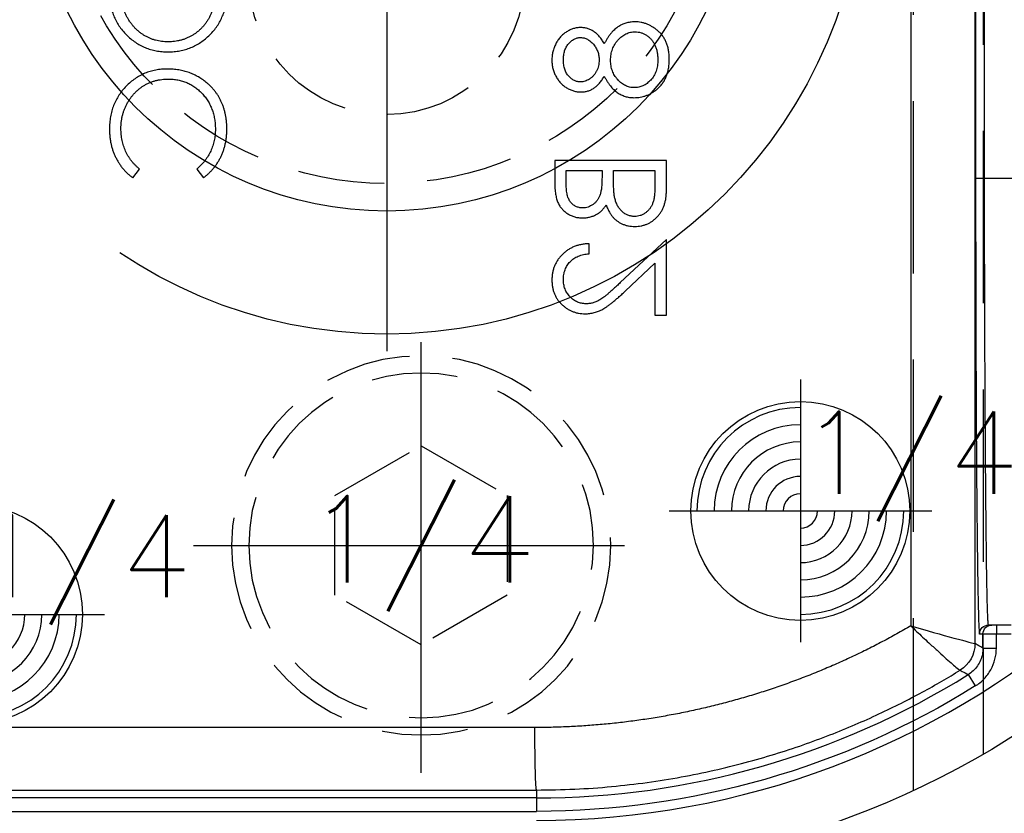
# Model space of a CAD drawing. Extents: x 2651 to 11825, y -3833 to 1075.
# Tile 241 of 256: x 4100 to 4129, y 228 to 251. Entities that reach past the tile are written whole.
import ezdxf
from ezdxf.enums import TextEntityAlignment as Align

# ---------------------------------------------------------------- set-up
doc = ezdxf.new("R2010")
doc.units = 0
doc.header["$LTSCALE"] = 10
for name, pattern in [('CENTER', [2, 1.25, -0.25, 0.25, -0.25]), ('CNSCEN', [17, 15, -1, 0, -1]), ('CNSHID', [4, 3, -1]), ('DASHED', [0.75, 0.5, -0.25]), ('HIDDEN', [0.375, 0.25, -0.125])]:
    doc.linetypes.add(name, pattern=pattern)
doc.layers.get('0').update_dxf_attribs({"linetype": 'CONTINUOUS'})
doc.layers.get('Defpoints').update_dxf_attribs({"linetype": 'CONTINUOUS'})
for name, color, linetype in [('1', 7, 'CONTINUOUS'), ('CEN', 1, 'CENTER'), ('COOL', 150, 'HIDDEN'), ('DIM', 3, 'CONTINUOUS'), ('HIDDEN', 6, 'HIDDEN'), ('PIN', 3, 'CONTINUOUS'), ('TEXT', 4, 'CONTINUOUS'), ('WL1-HL', 4, 'CNSHID'), ('WOR1-CL', 1, 'CNSCEN')]:
    doc.layers.add(name, color=color, linetype=linetype)
doc.styles.get("Standard").update_dxf_attribs({"font": 'romans.shx'})
doc.dimstyles.new('MM& INCH5', dxfattribs={"dimtxt": 5, "dimasz": 2.5, "dimexe": 1, "dimexo": 0.5, "dimtad": 0, "dimrnd": 1.38778e-17, "dimzin": 9, "dimdsep": 46, "dimtxsty": 'Standard', "dimblk": 'CLOSED', "dimcen": 0, "dimclrd": 3, "dimclre": 3, "dimclrt": 3, "dimazin": 2, "dimtfac": 0.75, "dimtofl": 0, "dimtmove": 0, "dimatfit": 3, "dimfxl": 0, "dimtolj": 1, "dimarcsym": 0})
doc.dimstyles.new('T5', dxfattribs={"dimtxt": 5, "dimasz": 4, "dimexe": 1.5, "dimexo": 1, "dimgap": 1.5, "dimtad": 0, "dimrnd": 1.38778e-17, "dimzin": 9, "dimdsep": 46, "dimtxsty": 'Standard', "dimblk": 'CLOSED', "dimcen": 0, "dimclrd": 3, "dimclre": 3, "dimclrt": 3, "dimazin": 2, "dimtfac": 0.75, "dimtofl": 0, "dimtmove": 0, "dimatfit": 3, "dimfxl": 0, "dimtolj": 1, "dimarcsym": 0})

# ---------------------------------------------------------------- blocks, each defined once
blk = doc.blocks.new('DSD')
at = {"layer": '1', "color": 6, "linetype": 'DASHED'}
for p, q in [((499.908, 459.883), (499.908, 509.019)), ((501.927, 509.019), (501.927, 460.933)), ((501.71, 477.638), (501.705, 477.638)), ((501.922, 464.017), (501.922, 464.425))]:
    blk.add_line(p, q, dxfattribs=at)
at = {"layer": '1', "color": 252, "linetype": 'Continuous'}
for p, q in [((501.692, 464.145), (501.692, 508.531)), ((499.831, 508.003), (499.831, 464.659)), ((501.71, 495.113), (501.71, 477.638)), ((501.969, 477.638), (501.969, 495.113)), ((501.969, 477.638), (501.71, 477.638)), ((502.947, 477.638), (501.969, 477.638)), ((502.312, 464.684), (502.312, 464.425)), ((501.825, 464.425), (501.923, 464.425)), ((501.923, 464.425), (501.923, 464.016)), ((501.923, 464.425), (502.312, 464.425)), ((502.312, 464.425), (502.739, 464.425)), ((502.312, 464.016), (502.312, 464.425)), ((501.923, 464.016), (502.312, 464.016)), ((501.496, 463.246), (501.701, 462.916)), ((488.925, 461.711), (472.085, 461.707)), ((472.133, 459.893), (488.973, 459.897)), ((488.973, 459.897), (488.973, 459.668)), ((488.973, 459.668), (472.133, 459.668)), ((488.973, 459.668), (488.973, 459.279)), ((472.133, 459.279), (488.973, 459.279))]:
    blk.add_line(p, q, dxfattribs=at)
at = {"layer": '1', "color": 7, "linetype": 'Continuous'}
for p, q in [((489.501, 478.156), (489.501, 477.524)), ((492.74, 478.156), (489.501, 478.156)), ((492.74, 477.28), (492.74, 478.156)), ((477.261, 477.657), (477.455, 477.912)), ((479.116, 477.912), (479.309, 477.657)), ((489.834, 477.865), (490.872, 477.865)), ((489.834, 477.471), (489.834, 477.865)), ((490.872, 477.865), (490.872, 477.67)), ((491.204, 477.865), (492.408, 477.865)), ((491.204, 477.672), (491.204, 477.865)), ((492.408, 477.865), (492.408, 477.451)), ((492.74, 475.872), (491.4, 474.616)), ((492.74, 473.672), (492.74, 475.872)), ((490.498, 475.457), (490.498, 475.747)), ((491.543, 474.368), (492.408, 475.179)), ((492.408, 475.179), (492.408, 473.672)), ((492.408, 473.672), (492.74, 473.672)), ((502.182, 464.684), (502.084, 464.684)), ((502.312, 464.684), (502.182, 464.684)), ((502.739, 464.684), (502.312, 464.684))]:
    blk.add_line(p, q, dxfattribs=at)
at = {"layer": '1', "color": 110, "linetype": 'Continuous'}
blk.add_arc((488.973, 483.37), 24.354, 270, 351.2121, dxfattribs=at)
at = {"layer": '1', "color": 252, "linetype": 'Continuous'}
for radius, end in [(24.354, 351.2121), (23.702, 301.8934)]:
    blk.add_arc((488.973, 483.37), radius, 270, end, dxfattribs=at)
at = {"layer": '1', "color": 7, "linetype": 'Continuous', "extrusion": (0, 0, -1)}
blk.add_arc((-488.973, 483.37), 25.908, 188.7879, 270, dxfattribs=at)
at = {"layer": '1', "color": 252, "linetype": 'Continuous', "extrusion": (0, 0, -1)}
blk.add_arc((-488.973, 483.37), 24.091, 238.1066, 270, dxfattribs=at)
for centre, major_axis, ratio, start_param, end_param in [((502.084, 464.425), (0, 0.259), 0.999962, 4.712389, 6.283185), ((502.182, 464.425), (0, 0.259), 0.999962, 4.712389, 6.283185), ((500.785, 464.145), (0.443, 0.791), 0.99995, 1.060893, 2.0807), ((500.785, 464.145), (0.118, -0.899), 0.999771, 4.842966, 5.862766), ((488.973, 461.711), (0, -1.814), 0.026177, 0.00873, 1.570802)]:
    blk.add_ellipse(centre, major_axis=major_axis, ratio=ratio, start_param=start_param, end_param=end_param, dxfattribs=at)
at = {"layer": '1', "color": 7, "linetype": 'Continuous'}
for points, knots in [([(476.583, 483.034), (476.585, 482.974), (476.588, 482.856), (476.611, 482.683), (476.65, 482.518), (476.703, 482.359), (476.773, 482.209), (476.858, 482.066), (476.958, 481.93), (477.073, 481.804), (477.199, 481.689), (477.332, 481.587), (477.474, 481.502), (477.622, 481.432), (477.777, 481.377), (477.94, 481.34), (478.11, 481.315), (478.226, 481.312), (478.284, 481.311)], [0, 0, 0, 0, 0.06657, 0.130749, 0.193413, 0.254989, 0.316114, 0.377262, 0.439401, 0.502971, 0.566525, 0.628231, 0.689091, 0.749345, 0.81017, 0.87161, 0.934869, 1, 1, 1, 1]), ([(478.284, 481.602), (478.252, 481.602), (478.19, 481.603), (478.098, 481.613), (478.008, 481.627), (477.921, 481.647), (477.835, 481.673), (477.753, 481.705), (477.672, 481.742), (477.594, 481.786), (477.519, 481.834), (477.447, 481.888), (477.38, 481.946), (477.315, 482.009), (477.256, 482.076), (477.2, 482.149), (477.148, 482.226), (477.1, 482.307), (477.057, 482.391), (477.019, 482.477), (476.988, 482.565), (476.96, 482.653), (476.941, 482.743), (476.927, 482.834), (476.917, 482.927), (476.916, 482.989), (476.916, 483.02)], [0, 0, 0, 0, 0.042915, 0.08513, 0.126473, 0.167453, 0.207976, 0.248249, 0.28875, 0.32967, 0.370537, 0.411129, 0.451819, 0.492406, 0.533486, 0.575263, 0.617441, 0.660672, 0.70394, 0.746868, 0.789079, 0.831104, 0.873238, 0.915166, 0.957381, 1, 1, 1, 1]), ([(479.656, 483.02), (479.655, 482.988), (479.655, 482.924), (479.646, 482.83), (479.632, 482.737), (479.611, 482.646), (479.586, 482.557), (479.556, 482.47), (479.518, 482.385), (479.477, 482.301), (479.429, 482.221), (479.378, 482.145), (479.322, 482.074), (479.262, 482.007), (479.198, 481.945), (479.13, 481.887), (479.058, 481.834), (478.982, 481.786), (478.902, 481.742), (478.82, 481.705), (478.736, 481.673), (478.65, 481.647), (478.561, 481.627), (478.471, 481.613), (478.378, 481.603), (478.315, 481.602), (478.284, 481.602)], [0, 0, 0, 0, 0.043633, 0.086538, 0.129177, 0.171436, 0.213416, 0.255266, 0.297369, 0.339941, 0.382347, 0.423953, 0.464871, 0.505572, 0.546003, 0.586568, 0.627065, 0.668271, 0.709549, 0.750428, 0.791096, 0.832027, 0.873136, 0.914611, 0.956956, 1, 1, 1, 1]), ([(478.284, 481.311), (478.343, 481.312), (478.457, 481.315), (478.626, 481.34), (478.788, 481.378), (478.943, 481.432), (479.092, 481.501), (479.233, 481.587), (479.368, 481.688), (479.494, 481.803), (479.61, 481.928), (479.711, 482.063), (479.797, 482.203), (479.866, 482.351), (479.922, 482.506), (479.959, 482.667), (479.984, 482.835), (479.987, 482.95), (479.988, 483.008)], [0, 0, 0, 0, 0.065227, 0.128569, 0.19032, 0.251378, 0.312388, 0.373789, 0.436431, 0.500567, 0.564687, 0.627136, 0.688455, 0.749246, 0.810155, 0.871671, 0.934773, 1, 1, 1, 1]), ([(491.823, 482.183), (491.801, 482.182), (491.756, 482.181), (491.689, 482.174), (491.625, 482.162), (491.562, 482.146), (491.501, 482.125), (491.441, 482.099), (491.384, 482.068), (491.327, 482.033), (491.273, 481.992), (491.22, 481.945), (491.169, 481.893), (491.119, 481.834), (491.07, 481.771), (491.024, 481.7), (490.978, 481.625), (490.95, 481.571), (490.936, 481.544)], [0, 0, 0, 0, 0.058854, 0.116315, 0.172675, 0.22878, 0.28458, 0.340257, 0.39663, 0.453507, 0.512318, 0.572648, 0.636022, 0.702363, 0.771483, 0.844184, 0.92007, 1, 1, 1, 1]), ([(492.823, 481.087), (492.822, 481.131), (492.82, 481.215), (492.806, 481.339), (492.781, 481.453), (492.747, 481.561), (492.704, 481.659), (492.649, 481.75), (492.586, 481.833), (492.512, 481.906), (492.434, 481.97), (492.352, 482.027), (492.269, 482.075), (492.184, 482.115), (492.096, 482.146), (492.007, 482.167), (491.916, 482.18), (491.854, 482.182), (491.823, 482.183)], [0, 0, 0, 0, 0.078556, 0.152863, 0.22356, 0.290375, 0.355403, 0.418291, 0.480389, 0.543073, 0.604924, 0.664398, 0.721943, 0.778375, 0.83383, 0.888861, 0.944089, 1, 1, 1, 1]), ([(490.249, 482.017), (490.215, 482.015), (490.146, 482.012), (490.042, 481.988), (489.941, 481.948), (489.842, 481.893), (489.748, 481.825), (489.665, 481.744), (489.591, 481.651), (489.53, 481.546), (489.479, 481.434), (489.445, 481.316), (489.422, 481.193), (489.42, 481.11), (489.418, 481.068)], [0, 0, 0, 0, 0.074058, 0.14887, 0.226668, 0.307735, 0.391157, 0.473929, 0.557928, 0.644989, 0.733364, 0.821092, 0.909287, 1, 1, 1, 1]), ([(490.936, 481.544), (490.915, 481.582), (490.876, 481.654), (490.803, 481.751), (490.724, 481.833), (490.637, 481.9), (490.546, 481.953), (490.45, 481.989), (490.351, 482.013), (490.283, 482.016), (490.249, 482.017)], [0, 0, 0, 0, 0.14586, 0.282426, 0.41085, 0.535029, 0.654701, 0.770133, 0.884556, 1, 1, 1, 1]), ([(491.121, 481.065), (491.121, 481.094), (491.122, 481.15), (491.133, 481.233), (491.149, 481.313), (491.173, 481.389), (491.203, 481.461), (491.24, 481.53), (491.284, 481.595), (491.334, 481.655), (491.388, 481.711), (491.444, 481.759), (491.503, 481.8), (491.565, 481.833), (491.628, 481.861), (491.695, 481.879), (491.763, 481.89), (491.81, 481.892), (491.833, 481.892)], [0, 0, 0, 0, 0.071269, 0.139812, 0.206497, 0.271535, 0.336082, 0.400528, 0.464984, 0.53005, 0.594423, 0.655583, 0.714849, 0.772115, 0.828999, 0.885122, 0.942079, 1, 1, 1, 1]), ([(491.833, 481.892), (491.862, 481.891), (491.92, 481.889), (492.005, 481.869), (492.088, 481.837), (492.167, 481.792), (492.241, 481.737), (492.305, 481.67), (492.363, 481.594), (492.409, 481.507), (492.446, 481.411), (492.471, 481.308), (492.488, 481.199), (492.49, 481.123), (492.491, 481.084)], [0, 0, 0, 0, 0.074898, 0.148596, 0.224471, 0.302323, 0.381919, 0.461149, 0.542417, 0.626716, 0.714597, 0.804903, 0.900127, 1, 1, 1, 1]), ([(489.751, 481.084), (489.751, 481.107), (489.752, 481.151), (489.759, 481.216), (489.771, 481.278), (489.786, 481.338), (489.808, 481.394), (489.833, 481.447), (489.864, 481.497), (489.899, 481.544), (489.937, 481.587), (489.976, 481.624), (490.018, 481.655), (490.062, 481.682), (490.108, 481.701), (490.155, 481.715), (490.204, 481.725), (490.237, 481.726), (490.254, 481.726)], [0, 0, 0, 0, 0.075243, 0.147209, 0.216447, 0.284025, 0.350655, 0.415031, 0.47963, 0.544652, 0.608044, 0.667828, 0.725114, 0.780992, 0.835527, 0.889438, 0.944072, 1, 1, 1, 1]), ([(490.254, 481.726), (490.271, 481.726), (490.304, 481.724), (490.354, 481.715), (490.402, 481.7), (490.449, 481.677), (490.495, 481.65), (490.539, 481.616), (490.583, 481.576), (490.624, 481.531), (490.663, 481.481), (490.696, 481.429), (490.724, 481.374), (490.748, 481.318), (490.766, 481.259), (490.779, 481.199), (490.787, 481.136), (490.788, 481.094), (490.789, 481.072)], [0, 0, 0, 0, 0.054564, 0.107826, 0.161924, 0.21751, 0.274498, 0.334815, 0.397555, 0.464755, 0.532901, 0.600097, 0.665354, 0.731084, 0.796883, 0.863292, 0.930831, 1, 1, 1, 1]), ([(489.418, 481.068), (489.42, 481.027), (489.422, 480.945), (489.444, 480.826), (489.481, 480.712), (489.531, 480.603), (489.592, 480.502), (489.667, 480.413), (489.75, 480.334), (489.844, 480.268), (489.942, 480.215), (490.046, 480.177), (490.151, 480.153), (490.223, 480.15), (490.259, 480.149)], [0, 0, 0, 0, 0.08941, 0.176306, 0.262626, 0.349446, 0.435498, 0.518928, 0.601355, 0.684256, 0.765807, 0.844877, 0.92228, 1, 1, 1, 1]), ([(490.248, 480.439), (490.232, 480.44), (490.202, 480.441), (490.156, 480.449), (490.112, 480.462), (490.069, 480.48), (490.027, 480.504), (489.985, 480.532), (489.945, 480.566), (489.906, 480.604), (489.87, 480.648), (489.837, 480.696), (489.81, 480.749), (489.788, 480.808), (489.772, 480.87), (489.759, 480.937), (489.752, 481.009), (489.751, 481.058), (489.751, 481.084)], [0, 0, 0, 0, 0.050902, 0.101034, 0.151084, 0.203062, 0.256248, 0.310847, 0.368769, 0.430015, 0.49252, 0.556049, 0.621996, 0.690192, 0.761385, 0.836356, 0.915487, 1, 1, 1, 1]), ([(490.789, 481.072), (490.788, 481.045), (490.786, 480.99), (490.771, 480.909), (490.748, 480.831), (490.716, 480.755), (490.675, 480.685), (490.627, 480.622), (490.572, 480.568), (490.51, 480.522), (490.445, 480.486), (490.38, 480.458), (490.314, 480.442), (490.269, 480.44), (490.248, 480.439)], [0, 0, 0, 0, 0.08969, 0.178494, 0.266838, 0.356558, 0.445334, 0.530806, 0.614076, 0.697707, 0.779142, 0.855354, 0.928557, 1, 1, 1, 1]), ([(491.803, 480.273), (491.78, 480.274), (491.737, 480.276), (491.672, 480.286), (491.61, 480.304), (491.549, 480.33), (491.491, 480.363), (491.434, 480.403), (491.379, 480.451), (491.327, 480.505), (491.279, 480.564), (491.237, 480.626), (491.201, 480.692), (491.172, 480.761), (491.149, 480.833), (491.133, 480.908), (491.122, 480.986), (491.121, 481.038), (491.121, 481.065)], [0, 0, 0, 0, 0.057339, 0.113063, 0.169181, 0.225775, 0.283826, 0.343454, 0.405907, 0.471392, 0.538003, 0.603064, 0.667602, 0.732225, 0.797005, 0.863048, 0.930357, 1, 1, 1, 1]), ([(492.491, 481.084), (492.49, 481.054), (492.489, 480.995), (492.479, 480.909), (492.463, 480.827), (492.44, 480.751), (492.412, 480.679), (492.376, 480.612), (492.335, 480.549), (492.286, 480.493), (492.233, 480.441), (492.178, 480.397), (492.121, 480.358), (492.061, 480.327), (492, 480.303), (491.936, 480.286), (491.87, 480.275), (491.825, 480.274), (491.803, 480.273)], [0, 0, 0, 0, 0.076559, 0.149161, 0.218827, 0.285567, 0.350313, 0.414125, 0.477179, 0.540368, 0.602202, 0.662034, 0.719934, 0.775907, 0.831115, 0.886667, 0.942552, 1, 1, 1, 1]), ([(492.467, 480.228), (492.496, 480.253), (492.552, 480.305), (492.625, 480.392), (492.687, 480.489), (492.737, 480.593), (492.775, 480.705), (492.803, 480.826), (492.819, 480.954), (492.822, 481.042), (492.823, 481.087)], [0, 0, 0, 0, 0.119283, 0.237093, 0.354796, 0.474576, 0.59746, 0.724926, 0.858883, 1, 1, 1, 1]), ([(478.267, 480.813), (478.209, 480.811), (478.094, 480.809), (477.926, 480.785), (477.765, 480.746), (477.611, 480.691), (477.464, 480.621), (477.324, 480.535), (477.191, 480.434), (477.067, 480.318), (476.954, 480.19), (476.854, 480.054), (476.771, 479.909), (476.702, 479.757), (476.648, 479.596), (476.611, 479.428), (476.588, 479.252), (476.585, 479.131), (476.583, 479.07)], [0, 0, 0, 0, 0.064558, 0.127014, 0.187955, 0.248014, 0.307748, 0.368235, 0.42947, 0.492743, 0.556258, 0.618217, 0.679655, 0.741246, 0.803415, 0.866815, 0.932328, 1, 1, 1, 1]), ([(479.422, 480.402), (479.381, 480.435), (479.301, 480.5), (479.171, 480.584), (479.036, 480.655), (478.894, 480.713), (478.746, 480.758), (478.592, 480.789), (478.431, 480.809), (478.322, 480.812), (478.267, 480.813)], [0, 0, 0, 0, 0.124329, 0.247156, 0.36878, 0.490734, 0.613614, 0.738958, 0.867311, 1, 1, 1, 1]), ([(476.916, 479.088), (476.916, 479.121), (476.917, 479.186), (476.927, 479.281), (476.94, 479.376), (476.961, 479.468), (476.987, 479.558), (477.018, 479.647), (477.056, 479.733), (477.098, 479.818), (477.146, 479.899), (477.198, 479.976), (477.254, 480.048), (477.314, 480.116), (477.377, 480.179), (477.445, 480.237), (477.517, 480.29), (477.592, 480.339), (477.671, 480.383), (477.752, 480.419), (477.835, 480.451), (477.922, 480.477), (478.01, 480.497), (478.101, 480.511), (478.194, 480.521), (478.257, 480.522), (478.289, 480.522)], [0, 0, 0, 0, 0.043955, 0.087502, 0.130463, 0.172752, 0.215403, 0.25765, 0.300153, 0.343121, 0.385925, 0.427686, 0.468818, 0.509492, 0.549883, 0.58998, 0.630405, 0.670869, 0.711384, 0.751627, 0.791776, 0.832459, 0.873319, 0.914543, 0.956924, 1, 1, 1, 1]), ([(478.289, 480.522), (478.337, 480.521), (478.431, 480.519), (478.568, 480.498), (478.7, 480.467), (478.826, 480.421), (478.946, 480.364), (479.059, 480.291), (479.167, 480.207), (479.266, 480.111), (479.358, 480.005), (479.438, 479.891), (479.505, 479.77), (479.56, 479.643), (479.603, 479.509), (479.633, 479.368), (479.653, 479.221), (479.655, 479.12), (479.656, 479.068)], [0, 0, 0, 0, 0.064323, 0.12629, 0.186726, 0.246146, 0.305576, 0.365429, 0.426326, 0.48884, 0.551725, 0.613919, 0.675484, 0.737334, 0.800229, 0.864502, 0.931041, 1, 1, 1, 1]), ([(490.259, 480.149), (490.294, 480.15), (490.363, 480.152), (490.463, 480.174), (490.558, 480.211), (490.646, 480.262), (490.728, 480.327), (490.804, 480.408), (490.875, 480.502), (490.915, 480.572), (490.936, 480.608)], [0, 0, 0, 0, 0.121904, 0.239413, 0.35541, 0.472091, 0.592859, 0.718703, 0.854892, 1, 1, 1, 1]), ([(490.936, 480.608), (490.95, 480.582), (490.977, 480.53), (491.02, 480.457), (491.066, 480.389), (491.112, 480.327), (491.16, 480.269), (491.21, 480.218), (491.26, 480.172), (491.313, 480.132), (491.367, 480.097), (491.423, 480.066), (491.481, 480.04), (491.541, 480.019), (491.602, 480.002), (491.665, 479.991), (491.73, 479.984), (491.774, 479.983), (491.797, 479.982)], [0, 0, 0, 0, 0.079525, 0.1551, 0.22722, 0.295911, 0.362056, 0.42552, 0.485813, 0.544495, 0.60146, 0.657841, 0.713974, 0.769468, 0.82613, 0.882885, 0.940701, 1, 1, 1, 1]), ([(479.988, 479.066), (479.988, 479.101), (479.987, 479.17), (479.98, 479.272), (479.969, 479.371), (479.953, 479.467), (479.934, 479.56), (479.909, 479.651), (479.881, 479.739), (479.847, 479.824), (479.81, 479.906), (479.768, 479.985), (479.721, 480.062), (479.67, 480.136), (479.615, 480.207), (479.555, 480.275), (479.491, 480.341), (479.445, 480.382), (479.422, 480.402)], [0, 0, 0, 0, 0.069663, 0.13775, 0.203917, 0.26878, 0.332414, 0.394754, 0.45618, 0.516996, 0.577396, 0.637198, 0.696999, 0.756756, 0.816554, 0.876948, 0.938132, 1, 1, 1, 1]), ([(491.797, 479.982), (491.828, 479.983), (491.89, 479.985), (491.981, 479.997), (492.069, 480.015), (492.155, 480.042), (492.238, 480.077), (492.317, 480.12), (492.395, 480.169), (492.443, 480.208), (492.467, 480.228)], [0, 0, 0, 0, 0.128158, 0.253673, 0.377325, 0.499385, 0.622918, 0.745839, 0.871395, 1, 1, 1, 1]), ([(476.583, 479.07), (476.584, 479.033), (476.585, 478.959), (476.593, 478.851), (476.608, 478.744), (476.627, 478.641), (476.652, 478.54), (476.683, 478.442), (476.719, 478.347), (476.761, 478.255), (476.808, 478.166), (476.859, 478.081), (476.915, 478), (476.974, 477.922), (477.04, 477.85), (477.108, 477.781), (477.182, 477.717), (477.235, 477.677), (477.261, 477.657)], [0, 0, 0, 0, 0.068548, 0.135683, 0.201215, 0.265682, 0.329267, 0.392395, 0.45507, 0.517127, 0.57879, 0.63974, 0.700192, 0.759806, 0.819628, 0.879355, 0.939512, 1, 1, 1, 1]), ([(477.455, 477.912), (477.434, 477.93), (477.391, 477.966), (477.33, 478.024), (477.274, 478.084), (477.221, 478.147), (477.173, 478.213), (477.129, 478.282), (477.089, 478.353), (477.04, 478.452), (476.99, 478.581), (476.947, 478.744), (476.92, 478.914), (476.917, 479.03), (476.916, 479.088)], [0, 0, 0, 0, 0.063163, 0.125475, 0.187121, 0.248294, 0.309295, 0.36985, 0.430973, 0.492456, 0.616148, 0.740844, 0.868183, 1, 1, 1, 1]), ([(479.656, 479.068), (479.654, 479.012), (479.651, 478.901), (479.625, 478.737), (479.583, 478.581), (479.524, 478.432), (479.447, 478.29), (479.354, 478.155), (479.243, 478.028), (479.159, 477.951), (479.116, 477.912)], [0, 0, 0, 0, 0.128515, 0.252949, 0.374755, 0.49594, 0.617181, 0.740909, 0.867811, 1, 1, 1, 1]), ([(479.309, 477.657), (479.335, 477.678), (479.388, 477.719), (479.462, 477.785), (479.532, 477.854), (479.597, 477.928), (479.658, 478.005), (479.714, 478.087), (479.765, 478.172), (479.812, 478.26), (479.853, 478.351), (479.889, 478.446), (479.92, 478.543), (479.945, 478.642), (479.965, 478.745), (479.978, 478.849), (479.987, 478.957), (479.988, 479.03), (479.988, 479.066)], [0, 0, 0, 0, 0.061674, 0.123053, 0.183475, 0.243727, 0.304279, 0.364863, 0.425946, 0.487391, 0.54922, 0.611144, 0.673529, 0.736961, 0.800785, 0.866013, 0.932101, 1, 1, 1, 1]), ([(490.872, 477.67), (490.871, 477.641), (490.871, 477.586), (490.868, 477.506), (490.863, 477.432), (490.857, 477.364), (490.848, 477.301), (490.837, 477.245), (490.825, 477.194), (490.805, 477.135), (490.775, 477.069), (490.73, 476.998), (490.675, 476.935), (490.612, 476.882), (490.543, 476.839), (490.468, 476.809), (490.39, 476.788), (490.337, 476.786), (490.31, 476.785)], [0, 0, 0, 0, 0.072301, 0.1397, 0.202289, 0.2606, 0.31319, 0.361739, 0.405706, 0.44554, 0.518832, 0.589778, 0.658867, 0.72843, 0.797283, 0.864815, 0.931364, 1, 1, 1, 1]), ([(491.242, 477.066), (491.239, 477.082), (491.232, 477.116), (491.225, 477.172), (491.218, 477.236), (491.213, 477.307), (491.208, 477.387), (491.206, 477.475), (491.204, 477.571), (491.204, 477.638), (491.204, 477.672)], [0, 0, 0, 0, 0.079306, 0.171953, 0.277057, 0.394731, 0.526177, 0.671345, 0.829285, 1, 1, 1, 1]), ([(489.501, 477.524), (489.502, 477.493), (489.502, 477.433), (489.507, 477.346), (489.513, 477.264), (489.524, 477.188), (489.537, 477.117), (489.552, 477.052), (489.571, 476.992), (489.6, 476.921), (489.644, 476.839), (489.709, 476.751), (489.788, 476.676), (489.877, 476.611), (489.975, 476.559), (490.08, 476.522), (490.19, 476.498), (490.266, 476.496), (490.304, 476.495)], [0, 0, 0, 0, 0.062594, 0.121323, 0.17668, 0.228365, 0.276868, 0.321879, 0.364099, 0.403356, 0.477968, 0.550535, 0.623584, 0.698175, 0.773354, 0.847281, 0.922818, 1, 1, 1, 1]), ([(490.31, 476.785), (490.292, 476.786), (490.257, 476.787), (490.205, 476.795), (490.157, 476.808), (490.111, 476.825), (490.069, 476.849), (490.029, 476.877), (489.993, 476.911), (489.959, 476.95), (489.93, 476.994), (489.903, 477.044), (489.882, 477.101), (489.864, 477.163), (489.851, 477.231), (489.84, 477.306), (489.835, 477.386), (489.834, 477.442), (489.834, 477.471)], [0, 0, 0, 0, 0.057003, 0.111818, 0.164402, 0.21587, 0.266841, 0.317479, 0.369902, 0.4234, 0.479718, 0.539241, 0.602431, 0.67103, 0.744485, 0.823454, 0.90874, 1, 1, 1, 1]), ([(492.408, 477.451), (492.407, 477.421), (492.407, 477.364), (492.405, 477.282), (492.399, 477.205), (492.391, 477.135), (492.383, 477.071), (492.371, 477.013), (492.358, 476.961), (492.337, 476.901), (492.305, 476.833), (492.257, 476.759), (492.199, 476.694), (492.132, 476.639), (492.06, 476.593), (491.983, 476.56), (491.903, 476.54), (491.848, 476.538), (491.821, 476.536)], [0, 0, 0, 0, 0.072502, 0.139739, 0.201795, 0.259822, 0.312206, 0.360773, 0.40454, 0.443698, 0.516841, 0.587874, 0.657965, 0.728969, 0.799308, 0.866636, 0.933116, 1, 1, 1, 1]), ([(491.821, 476.536), (491.804, 476.537), (491.77, 476.537), (491.72, 476.545), (491.671, 476.556), (491.625, 476.57), (491.58, 476.591), (491.537, 476.616), (491.495, 476.644), (491.442, 476.689), (491.381, 476.754), (491.321, 476.846), (491.273, 476.951), (491.253, 477.027), (491.242, 477.066)], [0, 0, 0, 0, 0.060287, 0.119602, 0.177503, 0.235143, 0.292133, 0.350871, 0.410098, 0.470732, 0.594829, 0.722579, 0.856691, 1, 1, 1, 1]), ([(491.821, 476.246), (491.852, 476.247), (491.915, 476.248), (492.006, 476.262), (492.093, 476.284), (492.177, 476.314), (492.257, 476.354), (492.334, 476.403), (492.406, 476.461), (492.475, 476.526), (492.537, 476.599), (492.592, 476.678), (492.637, 476.764), (492.675, 476.855), (492.704, 476.953), (492.725, 477.057), (492.738, 477.166), (492.739, 477.241), (492.74, 477.28)], [0, 0, 0, 0, 0.06116, 0.120335, 0.17818, 0.235235, 0.292683, 0.351186, 0.410457, 0.47172, 0.533761, 0.595739, 0.657888, 0.721295, 0.786823, 0.854686, 0.925478, 1, 1, 1, 1]), ([(490.304, 476.495), (490.34, 476.496), (490.41, 476.498), (490.513, 476.517), (490.611, 476.547), (490.703, 476.588), (490.788, 476.642), (490.867, 476.705), (490.935, 476.782), (490.973, 476.84), (490.993, 476.869)], [0, 0, 0, 0, 0.130569, 0.256581, 0.380552, 0.503623, 0.625739, 0.747549, 0.871766, 1, 1, 1, 1]), ([(490.993, 476.869), (491.007, 476.832), (491.034, 476.762), (491.082, 476.665), (491.134, 476.582), (491.191, 476.511), (491.252, 476.451), (491.318, 476.398), (491.391, 476.353), (491.469, 476.314), (491.552, 476.284), (491.638, 476.261), (491.728, 476.248), (491.79, 476.247), (491.821, 476.246)], [0, 0, 0, 0, 0.106057, 0.202914, 0.2903, 0.370223, 0.446384, 0.521397, 0.598291, 0.676142, 0.755529, 0.834887, 0.916646, 1, 1, 1, 1]), ([(490.498, 475.747), (490.459, 475.746), (490.384, 475.742), (490.273, 475.724), (490.168, 475.7), (490.068, 475.664), (489.973, 475.621), (489.883, 475.568), (489.799, 475.506), (489.721, 475.435), (489.65, 475.359), (489.588, 475.276), (489.536, 475.189), (489.492, 475.099), (489.46, 475.003), (489.435, 474.903), (489.421, 474.799), (489.419, 474.728), (489.418, 474.691)], [0, 0, 0, 0, 0.068791, 0.135103, 0.198979, 0.261904, 0.323495, 0.385195, 0.446969, 0.509765, 0.572251, 0.633405, 0.693251, 0.752583, 0.812579, 0.873275, 0.93555, 1, 1, 1, 1]), ([(489.751, 474.706), (489.751, 474.732), (489.753, 474.781), (489.762, 474.854), (489.777, 474.924), (489.799, 474.99), (489.826, 475.054), (489.86, 475.114), (489.9, 475.17), (489.946, 475.223), (489.998, 475.272), (490.055, 475.315), (490.116, 475.353), (490.183, 475.386), (490.255, 475.412), (490.331, 475.433), (490.413, 475.449), (490.469, 475.454), (490.498, 475.457)], [0, 0, 0, 0, 0.064439, 0.126547, 0.186887, 0.245878, 0.304041, 0.362191, 0.420976, 0.48066, 0.5406, 0.600689, 0.661936, 0.724443, 0.789038, 0.856314, 0.926352, 1, 1, 1, 1]), ([(489.418, 474.691), (489.419, 474.656), (489.421, 474.586), (489.435, 474.484), (489.457, 474.387), (489.488, 474.295), (489.529, 474.209), (489.579, 474.128), (489.636, 474.052), (489.704, 473.983), (489.777, 473.919), (489.854, 473.865), (489.934, 473.818), (490.017, 473.779), (490.103, 473.75), (490.193, 473.728), (490.286, 473.716), (490.349, 473.714), (490.381, 473.713)], [0, 0, 0, 0, 0.069475, 0.136517, 0.200789, 0.26383, 0.325735, 0.387291, 0.449509, 0.512968, 0.576275, 0.63758, 0.697903, 0.757172, 0.816599, 0.876653, 0.93729, 1, 1, 1, 1]), ([(490.407, 474.004), (490.385, 474.004), (490.341, 474.005), (490.278, 474.016), (490.216, 474.031), (490.156, 474.053), (490.1, 474.083), (490.045, 474.118), (489.993, 474.159), (489.944, 474.207), (489.899, 474.259), (489.859, 474.314), (489.825, 474.372), (489.798, 474.434), (489.777, 474.498), (489.762, 474.565), (489.752, 474.634), (489.751, 474.682), (489.751, 474.706)], [0, 0, 0, 0, 0.061965, 0.122122, 0.180988, 0.239933, 0.299906, 0.359989, 0.421776, 0.486576, 0.551535, 0.615018, 0.677259, 0.73973, 0.80305, 0.866495, 0.931973, 1, 1, 1, 1]), ([(491.4, 474.616), (491.368, 474.586), (491.306, 474.527), (491.217, 474.444), (491.134, 474.369), (491.057, 474.302), (490.987, 474.245), (490.923, 474.194), (490.865, 474.154), (490.798, 474.11), (490.716, 474.067), (490.615, 474.03), (490.512, 474.008), (490.442, 474.005), (490.407, 474.004)], [0, 0, 0, 0, 0.110803, 0.212829, 0.306101, 0.390647, 0.466924, 0.534481, 0.593587, 0.644557, 0.7362, 0.825024, 0.911986, 1, 1, 1, 1]), ([(490.381, 473.713), (490.426, 473.715), (490.516, 473.718), (490.647, 473.744), (490.774, 473.786), (490.877, 473.836), (490.959, 473.886), (491.027, 473.932), (491.101, 473.985), (491.179, 474.046), (491.263, 474.115), (491.352, 474.192), (491.446, 474.277), (491.51, 474.337), (491.543, 474.368)], [0, 0, 0, 0, 0.098702, 0.195672, 0.292422, 0.391343, 0.444462, 0.504229, 0.570352, 0.642546, 0.722288, 0.807921, 0.90047, 1, 1, 1, 1])]:
    blk.add_open_spline(points, degree=3, knots=knots, dxfattribs=at)
at = {"layer": '1', "color": 252, "linetype": 'Continuous'}
blk.add_rational_spline([(501.71, 477.638), (501.71, 469.898), (501.757, 464.425), (501.825, 464.425)], [1, 0.804737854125, 0.804737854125, 1], degree=3, dxfattribs=at)
for points, knots in [([(502.084, 464.684), (502.082, 464.689), (502.077, 464.698), (502.071, 464.768), (502.064, 464.879), (502.058, 465.031), (502.052, 465.222), (502.046, 465.449), (502.041, 465.711), (502.035, 466.004), (502.03, 466.327), (502.025, 466.678), (502.021, 467.054), (502.016, 467.452), (502.012, 467.87), (502.008, 468.307), (502.004, 468.76), (502, 469.227), (501.996, 469.706), (501.993, 470.194), (501.99, 470.691), (501.987, 471.194), (501.985, 471.701), (501.982, 472.211), (501.98, 472.723), (501.978, 473.234), (501.976, 473.744), (501.974, 474.251), (501.973, 474.754), (501.972, 475.252), (501.971, 475.744), (501.97, 476.23), (501.969, 476.707), (501.969, 477.176), (501.969, 477.485), (501.969, 477.638)], [0, 0, 0, 0, 0.038023, 0.075563, 0.112621, 0.149196, 0.185289, 0.2209, 0.256028, 0.290673, 0.324837, 0.358517, 0.391715, 0.424431, 0.456664, 0.488415, 0.519683, 0.550468, 0.580772, 0.610592, 0.63993, 0.668786, 0.697159, 0.72505, 0.752458, 0.779383, 0.805826, 0.831787, 0.857265, 0.88226, 0.906773, 0.930804, 0.954352, 0.977417, 1, 1, 1, 1]), ([(499.831, 464.659), (499.887, 464.606), (500.002, 464.496), (500.176, 464.33), (500.378, 464.145), (500.597, 463.945), (500.888, 463.682), (501.174, 463.426), (501.231, 463.39), (501.259, 463.373)], [0, 0, 0, 0, 0.080251, 0.163962, 0.250677, 0.375166, 0.501457, 0.754561, 1, 1, 1, 1]), ([(499.831, 464.659), (500.276, 464.531), (500.728, 464.404), (501.437, 464.209), (501.68, 464.145), (501.691, 464.145)], [0, 0, 0, 0, 0.5, 0.5, 1, 1, 1, 1]), ([(501.923, 464.016), (501.92, 463.956), (501.913, 463.834), (501.856, 463.657), (501.765, 463.493), (501.645, 463.351), (501.545, 463.281), (501.496, 463.246)], [0, 0, 0, 0, 0.195853, 0.3979, 0.6021, 0.804147, 1, 1, 1, 1]), ([(501.701, 462.916), (501.795, 462.975), (501.879, 463.044), (502.03, 463.202), (502.096, 463.292), (502.202, 463.482), (502.243, 463.586), (502.298, 463.797), (502.312, 463.906), (502.312, 464.016)], [0, 0, 0, 0, 0.25, 0.25, 0.5, 0.5, 0.75, 0.75, 1, 1, 1, 1]), ([(488.973, 459.897), (489.342, 459.902), (490.07, 459.912), (491.14, 459.991), (492.172, 460.109), (493.162, 460.268), (494.111, 460.461), (495.016, 460.684), (495.879, 460.932), (496.698, 461.201), (497.474, 461.488), (498.207, 461.787), (498.897, 462.097), (499.546, 462.412), (500.154, 462.731), (500.722, 463.048), (501.084, 463.267), (501.259, 463.373)], [0, 0, 0, 0, 0.085719, 0.168715, 0.24899, 0.326543, 0.401375, 0.473484, 0.542872, 0.609539, 0.673484, 0.734707, 0.793208, 0.848989, 0.902047, 0.952384, 1, 1, 1, 1]), ([(501.259, 463.373), (501.281, 463.361), (501.302, 463.35), (501.381, 463.308), (501.438, 463.277), (501.496, 463.246)], [0, 0, 0, 0, 0.272267, 0.272267, 1, 1, 1, 1])]:
    blk.add_open_spline(points, degree=3, knots=knots, dxfattribs=at)
at = {"layer": '1', "color": 7, "linetype": 'Continuous'}
blk.add_rational_spline([(499.831, 464.659), (496.501, 462.718), (492.78, 461.712), (488.925, 461.711)], [1, 0.976931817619, 0.976931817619, 1], degree=3, dxfattribs=at)
for points in [[(501.692, 464.145), (501.691, 464.145), (501.691, 464.145), (501.691, 464.145)], [(501.259, 463.373), (501.259, 463.373), (501.259, 463.373), (501.259, 463.373)]]:
    blk.add_open_spline(points, degree=3, dxfattribs=at)
at = {"layer": '1', "color": 252, "linetype": 'Continuous'}
blk.add_open_spline([(501.923, 464.016), (501.846, 464.059), (501.769, 464.102), (501.692, 464.145)], degree=3, dxfattribs=at)
blk = doc.blocks.new('*D143')
at = {"layer": 'Defpoints', "color": 0}
for p in [(4171.684, 387.642), (3870.047, 255.642), (3896.684, 255.642)]:
    blk.add_point(p, dxfattribs=at)
at = {"layer": 'DIM', "color": 3, "lineweight": -2}
blk.add_line((3896.184, 255.642), (3870.047, 255.642), dxfattribs=at)
at = {"layer": 'DIM', "color": 3, "insert": (3847.041, 255.642), "char_height": 5, "attachment_point": 5}
blk.add_mtext('\\A1;132 [5.197]', dxfattribs=at)
blk = doc.blocks.new('_Closed')
at = {"color": 0, "linetype": 'ByBlock', "lineweight": -2}
for p, q in [((-1, 0.1667), (0, 0)), ((-1, 0.1667), (-1, -0.1667)), ((0, 0), (-1, -0.1667)), ((0, 0), (-1, 0))]:
    blk.add_line(p, q, dxfattribs=at)
blk = doc.blocks.new('*D145')
at = {"layer": 'Defpoints', "color": 0}
for p in [(4171.684, 387.642), (3870.047, 212.642), (3896.684, 212.642)]:
    blk.add_point(p, dxfattribs=at)
at = {"layer": 'DIM', "color": 3, "lineweight": -2}
blk.add_line((3896.184, 212.642), (3870.047, 212.642), dxfattribs=at)
at = {"layer": 'DIM', "color": 3, "insert": (3849.422, 212.642), "char_height": 5, "attachment_point": 5}
blk.add_mtext('\\A1;175 [6.89]', dxfattribs=at)
blk = doc.blocks.new('*D146')
at = {"layer": 'Defpoints', "color": 0}
for p in [(4171.684, 387.642), (3870.047, 182.642), (3896.684, 182.642)]:
    blk.add_point(p, dxfattribs=at)
at = {"layer": 'DIM', "color": 3, "lineweight": -2}
blk.add_line((3896.184, 182.642), (3870.047, 182.642), dxfattribs=at)
at = {"layer": 'DIM', "color": 3, "insert": (3846.684, 182.642), "char_height": 5, "attachment_point": 5}
blk.add_mtext('\\A1;205 [8.071]', dxfattribs=at)
blk = doc.blocks.new('*D147')
at = {"layer": 'Defpoints', "color": 0}
for p in [(4171.684, 387.642), (3870.047, 162.642), (3896.684, 162.642)]:
    blk.add_point(p, dxfattribs=at)
at = {"layer": 'DIM', "color": 3, "lineweight": -2}
blk.add_line((3896.184, 162.642), (3870.047, 162.642), dxfattribs=at)
at = {"layer": 'DIM', "color": 3, "insert": (3846.684, 162.642), "char_height": 5, "attachment_point": 5}
blk.add_mtext('\\A1;225 [8.858]', dxfattribs=at)
blk = doc.blocks.new('*D148')
at = {"layer": 'Defpoints', "color": 0}
for p in [(4171.684, 387.642), (3870.047, 119.642), (3896.684, 119.642)]:
    blk.add_point(p, dxfattribs=at)
at = {"layer": 'DIM', "color": 3, "lineweight": -2}
blk.add_line((3896.184, 119.642), (3870.047, 119.642), dxfattribs=at)
at = {"layer": 'DIM', "color": 3, "insert": (3844.303, 119.642), "char_height": 5, "attachment_point": 5}
blk.add_mtext('\\A1;268 [10.551]', dxfattribs=at)
blk = doc.blocks.new('*D149')
at = {"layer": 'Defpoints', "color": 0}
for p in [(4171.684, 387.642), (3870.047, 12.642), (3896.684, 12.642)]:
    blk.add_point(p, dxfattribs=at)
at = {"layer": 'DIM', "color": 3, "lineweight": -2}
blk.add_line((3896.184, 12.642), (3870.047, 12.642), dxfattribs=at)
at = {"layer": 'DIM', "color": 3, "insert": (3844.303, 12.642), "char_height": 5, "attachment_point": 5}
blk.add_mtext('\\A1;375 [14.764]', dxfattribs=at)
blk = doc.blocks.new('*D150')
at = {"layer": 'Defpoints', "color": 0}
for p in [(4171.684, 387.642), (3870.047, 55.642), (3896.684, 55.642)]:
    blk.add_point(p, dxfattribs=at)
at = {"layer": 'DIM', "color": 3, "lineweight": -2}
blk.add_line((3896.184, 55.642), (3870.047, 55.642), dxfattribs=at)
at = {"layer": 'DIM', "color": 3, "insert": (3844.303, 55.642), "char_height": 5, "attachment_point": 5}
blk.add_mtext('\\A1;332 [13.071]', dxfattribs=at)
blk = doc.blocks.new('*D151')
at = {"layer": 'Defpoints', "color": 0}
for p in [(4171.684, 387.642), (3870.047, -22.358), (3962.156, -22.358)]:
    blk.add_point(p, dxfattribs=at)
at = {"layer": 'DIM', "color": 3, "lineweight": -2}
blk.add_line((3961.656, -22.358), (3870.047, -22.358), dxfattribs=at)
at = {"layer": 'DIM', "color": 3, "insert": (3844.303, -22.358), "char_height": 5, "attachment_point": 5}
blk.add_mtext('\\A1;410 [16.142]', dxfattribs=at)
blk = doc.blocks.new('*D152')
at = {"layer": 'Defpoints', "color": 0}
for p in [(4171.684, 387.642), (3870.047, -84.358), (3941.504, -84.358)]:
    blk.add_point(p, dxfattribs=at)
at = {"layer": 'DIM', "color": 3, "lineweight": -2}
blk.add_line((3941.004, -84.358), (3870.047, -84.358), dxfattribs=at)
at = {"layer": 'DIM', "color": 3, "insert": (3844.303, -84.358), "char_height": 5, "attachment_point": 5}
blk.add_mtext('\\A1;472 [18.583]', dxfattribs=at)
blk = doc.blocks.new('*D153')
at = {"layer": 'Defpoints', "color": 0}
for p in [(4171.684, 387.642), (3870.047, -57.358), (4069.264, -57.358)]:
    blk.add_point(p, dxfattribs=at)
at = {"layer": 'DIM', "color": 3, "lineweight": -2}
blk.add_line((4068.764, -57.358), (3870.047, -57.358), dxfattribs=at)
at = {"layer": 'DIM', "color": 3, "insert": (3846.684, -57.358), "char_height": 5, "attachment_point": 5}
blk.add_mtext('\\A1;445 [17.52]', dxfattribs=at)
blk = doc.blocks.new('*D154')
at = {"layer": 'Defpoints', "color": 0}
for p in [(4171.684, 387.642), (3870.047, -104.358), (4071.444, -104.358)]:
    blk.add_point(p, dxfattribs=at)
at = {"layer": 'DIM', "color": 3, "lineweight": -2}
blk.add_line((4070.944, -104.358), (3870.047, -104.358), dxfattribs=at)
at = {"layer": 'DIM', "color": 3, "insert": (3846.684, -104.358), "char_height": 5, "attachment_point": 5}
blk.add_mtext('\\A1;492 [19.37]', dxfattribs=at)
blk = doc.blocks.new('*D155')
at = {"layer": 'Defpoints', "color": 0}
for p in [(4171.684, 387.642), (3870.047, -124.358), (4057.484, -124.358)]:
    blk.add_point(p, dxfattribs=at)
at = {"layer": 'DIM', "color": 3, "lineweight": -2}
blk.add_line((4056.984, -124.358), (3870.047, -124.358), dxfattribs=at)
at = {"layer": 'DIM', "color": 3, "insert": (3844.303, -124.358), "char_height": 5, "attachment_point": 5}
blk.add_mtext('\\A1;512 [20.157]', dxfattribs=at)
blk = doc.blocks.new('*D191')
at = {"layer": 'Defpoints', "color": 0}
for p in [(4171.684, 387.642), (3870.047, 190.642), (4098.024, 184.442)]:
    blk.add_point(p, dxfattribs=at)
at = {"layer": 'DIM', "color": 3, "lineweight": -2}
for p, q in [((3875.047, 190.642), (3870.047, 190.642)), ((3880.047, 184.442), (3875.047, 190.642)), ((4097.524, 184.442), (3880.047, 184.442))]:
    blk.add_line(p, q, dxfattribs=at)
at = {"layer": 'DIM', "color": 3, "insert": (3851.446, 190.642), "char_height": 5, "attachment_point": 5}
blk.add_mtext('\\A1;203.2 [8]', dxfattribs=at)
blk = doc.blocks.new('*D192')
at = {"layer": 'Defpoints', "color": 0}
for p in [(4171.684, 387.642), (3870.047, 32.042), (4076.434, 32.042)]:
    blk.add_point(p, dxfattribs=at)
at = {"layer": 'DIM', "color": 3, "lineweight": -2}
blk.add_line((4075.934, 32.042), (3870.047, 32.042), dxfattribs=at)
at = {"layer": 'DIM', "color": 3, "insert": (3849.065, 32.042), "char_height": 5, "attachment_point": 5}
blk.add_mtext('\\A1;355.6 [14]', dxfattribs=at)
blk = doc.blocks.new('*D194')
at = {"layer": 'Defpoints', "color": 0}
for p in [(4171.684, 387.642), (3974.684, -117.538), (3974.684, -149.953)]:
    blk.add_point(p, dxfattribs=at)
at = {"layer": 'DIM', "color": 3, "lineweight": -2}
blk.add_line((3974.684, -118.038), (3974.684, -149.953), dxfattribs=at)
at = {"layer": 'DIM', "color": 3, "insert": (3974.684, -172.959), "char_height": 5, "attachment_point": 5, "rotation": 90}
blk.add_mtext('\\A1;197 [7.756]', dxfattribs=at)
blk = doc.blocks.new('*D195')
at = {"layer": 'Defpoints', "color": 0}
for p in [(4171.684, 387.642), (4046.684, -137.358), (4046.684, -149.953)]:
    blk.add_point(p, dxfattribs=at)
at = {"layer": 'DIM', "color": 3, "lineweight": -2}
blk.add_line((4046.684, -137.858), (4046.684, -149.953), dxfattribs=at)
at = {"layer": 'DIM', "color": 3, "insert": (4046.684, -172.959), "char_height": 5, "attachment_point": 5, "rotation": 90}
blk.add_mtext('\\A1;125 [4.921]', dxfattribs=at)
blk = doc.blocks.new('*D196')
at = {"layer": 'Defpoints', "color": 0}
for p in [(4171.684, 387.642), (4064.684, -131.558), (4064.684, -149.953)]:
    blk.add_point(p, dxfattribs=at)
at = {"layer": 'DIM', "color": 3, "lineweight": -2}
blk.add_line((4064.684, -132.058), (4064.684, -149.953), dxfattribs=at)
at = {"layer": 'DIM', "color": 3, "insert": (4064.684, -172.959), "char_height": 5, "attachment_point": 5, "rotation": 90}
blk.add_mtext('\\A1;107 [4.213]', dxfattribs=at)
blk = doc.blocks.new('*D197')
at = {"layer": 'Defpoints', "color": 0}
for p in [(4171.684, 387.642), (4086.684, -119.598), (4086.684, -149.953)]:
    blk.add_point(p, dxfattribs=at)
at = {"layer": 'DIM', "color": 3, "lineweight": -2}
blk.add_line((4086.684, -120.098), (4086.684, -149.953), dxfattribs=at)
at = {"layer": 'DIM', "color": 3, "insert": (4086.684, -170.935), "char_height": 5, "attachment_point": 5, "rotation": 90}
blk.add_mtext('\\A1;85 [3.346]', dxfattribs=at)
blk = doc.blocks.new('*D198')
at = {"layer": 'Defpoints', "color": 0}
for p in [(4171.684, 387.642), (4096.684, -84.778), (4096.684, -149.953)]:
    blk.add_point(p, dxfattribs=at)
at = {"layer": 'DIM', "color": 3, "lineweight": -2}
blk.add_line((4096.684, -85.278), (4096.684, -149.953), dxfattribs=at)
at = {"layer": 'DIM', "color": 3, "insert": (4096.684, -170.935), "char_height": 5, "attachment_point": 5, "rotation": 90}
blk.add_mtext('\\A1;75 [2.953]', dxfattribs=at)
blk = doc.blocks.new('*D279')
at = {"layer": 'Defpoints', "color": 0}
for p in [(4171.684, 387.642), (3870.047, -67.358), (3896.684, -67.358)]:
    blk.add_point(p, dxfattribs=at)
at = {"layer": 'DIM', "color": 3, "lineweight": -2}
blk.add_line((3896.184, -67.358), (3870.047, -67.358), dxfattribs=at)
at = {"layer": 'DIM', "color": 3, "insert": (3844.303, -67.358), "char_height": 5, "attachment_point": 5}
blk.add_mtext('\\A1;455 [17.913]', dxfattribs=at)
blk = doc.blocks.new('*U10', base_point=(1624.618, 1808.955))
for p, q in [((1624.618, 1811.842), (1622.118, 1810.399)), ((1627.118, 1810.398), (1624.618, 1811.842)), ((1622.118, 1810.399), (1622.118, 1807.512)), ((1627.118, 1807.511), (1627.118, 1810.398)), ((1622.118, 1807.512), (1624.618, 1806.068)), ((1624.618, 1806.068), (1627.118, 1807.511))]:
    blk.add_line(p, q)
for radius in [5.5, 5]:
    blk.add_circle((1624.618, 1808.955), radius)
at = {"layer": 'CEN'}
for p, q in [((1624.618, 1815.555), (1624.618, 1802.355)), ((1618.018, 1808.955), (1631.218, 1808.955))]:
    blk.add_line(p, q, dxfattribs=at)
blk = doc.blocks.new('117')
at = {"layer": 'WL1-HL'}
for radius in [13.87, 10.3]:
    blk.add_circle((254.95, 1693.104), radius, dxfattribs=at)
at = {"layer": 'WOR1-CL'}
blk.add_line((254.95, 1707.474), (254.95, 1678.734), dxfattribs=at)
blk = doc.blocks.new('A$C257357D5')
at = {"layer": 'COOL'}
for centre, radius in [((-61, -32), 9.5), ((-61, -35.5), 4)]:
    blk.add_circle(centre, radius, dxfattribs=at)
blk.add_blockref('117', (-315.95, -1725.104), dxfattribs=at)
blk = doc.blocks.new('*U6', base_point=(965.4695, 1808.9548))
blk.add_circle((965.4695, 1808.9548), 0.5)
for radius, start, end in [(0.4724, 90, 180), (0.3937, 90, 180), (0.315, 90, 180), (0.2362, 90, 180), (0.1575, 90, 180), (0.0787, 90, 180), (0.0787, 270, 0), (0.1575, 270, 0), (0.2362, 270, 0), (0.315, 270, 0), (0.3937, 270, 0), (0.4724, 270, 0)]:
    blk.add_arc((965.4695, 1808.9548), radius, start, end)
at = {"layer": 'PIN'}
for p, q in [((965.4695, 1809.5548), (965.4695, 1808.3548)), ((964.8695, 1808.9548), (966.0695, 1808.9548))]:
    blk.add_line(p, q, dxfattribs=at)
blk = doc.blocks.new('*D3339')
at = {"layer": 'Defpoints', "color": 0}
for p in [(4171.684, 387.642), (4078.178, 233.642), (4094.874, 233.642)]:
    blk.add_point(p, dxfattribs=at)
at = {"layer": 'PIN', "color": 3, "lineweight": -2}
blk.add_line((4093.874, 233.642), (4078.178, 233.642), dxfattribs=at)
at = {"layer": 'PIN', "color": 3, "insert": (4070.488, 233.642), "char_height": 5, "attachment_point": 5}
blk.add_mtext('\\A1;154', dxfattribs=at)

msp = doc.modelspace()

# ---------------------------------------------------------------- block references
at = {"layer": 'DIM'}
for name, p in [('DSD', (3626.059, -231.352)), ('A$C257357D5', (4171.684, 287.642))]:
    msp.add_blockref(name, p, dxfattribs=at)
at = {"layer": 'HIDDEN', "xscale": -1, "rotation": 180}
msp.add_blockref('*U10', (4111.684, 235.642), dxfattribs=at)
at = {"layer": 'PIN', "xscale": 6.35, "yscale": 6.35, "zscale": 6.35}
for p in [(4122.684, 236.642), (4098.684, 233.642)]:
    msp.add_blockref('*U6', p, dxfattribs=at)

# ---------------------------------------------------------------- texts
at = {"layer": 'PIN', "color": 4}
for p in [(4122.684, 237.142), (4098.684, 234.142)]:
    msp.add_text('1/4', height=2.3813, dxfattribs=at).set_placement(p)
at = {"layer": 'TEXT'}
msp.add_text('1/4', height=2.5, dxfattribs=at).set_placement((4111.684, 235.642), align=Align.MIDDLE)

# ---------------------------------------------------------------- dimensions: what is measured, and where the dimension line sits
at = {"layer": 'DIM'}
for feature_location, offset, dtype, picture, middle in [((3962.156, -22.358), (-92.109, 0), 0, '*D151', (3844.303, -22.358)), ((3941.504, -84.358), (-71.457, 0), 0, '*D152', (3844.303, -84.358)), ((3896.684, -67.358), (-26.637, 0), 0, '*D279', (3844.303, -67.358)), ((4057.484, -124.358), (-187.437, 0), 0, '*D155', (3844.303, -124.358)), ((3896.684, 12.642), (-26.637, 0), 0, '*D149', (3844.303, 12.642)), ((3896.684, 55.642), (-26.637, 0), 0, '*D150', (3844.303, 55.642)), ((3896.684, 119.642), (-26.637, 0), 0, '*D148', (3844.303, 119.642)), ((4069.264, -57.358), (-199.217, 0), 0, '*D153', (3846.684, -57.358)), ((4071.444, -104.358), (-201.397, 0), 0, '*D154', (3846.684, -104.358)), ((3896.684, 182.642), (-26.637, 0), 0, '*D146', (3846.684, 182.642)), ((3896.684, 162.642), (-26.637, 0), 0, '*D147', (3846.684, 162.642)), ((3896.684, 255.642), (-26.637, 0), 0, '*D143', (3847.041, 255.642)), ((4076.434, 32.042), (-206.387, 0), 0, '*D192', (3849.065, 32.042)), ((3896.684, 212.642), (-26.637, 0), 0, '*D145', (3849.422, 212.642)), ((4098.024, 184.442), (-227.977, 6.2), 0, '*D191', (3851.446, 190.642)), ((3974.684, -117.538), (0, -32.415), 1, '*D194', (3974.684, -172.959)), ((4046.684, -137.358), (0, -12.595), 1, '*D195', (4046.684, -172.959)), ((4064.684, -131.558), (0, -18.395), 1, '*D196', (4064.684, -172.959)), ((4086.684, -119.598), (0, -30.355), 1, '*D197', (4086.684, -170.935)), ((4096.684, -84.778), (0, -65.175), 1, '*D198', (4096.684, -170.935))]:
    dim = msp.add_ordinate_dim(feature_location=feature_location, offset=offset, dtype=dtype, origin=(4171.684, 387.642), dimstyle='MM& INCH5', dxfattribs=at)
    dim.commit()
    dim.dimension.update_dxf_attribs({"geometry": picture, "text_midpoint": middle})
at = {"layer": 'PIN'}
dim = msp.add_ordinate_dim(feature_location=(4094.874, 233.642), offset=(-16.696, 0), dtype=0, origin=(4171.684, 387.642), dimstyle='T5', dxfattribs=at)
dim.commit()
dim.dimension.update_dxf_attribs({"geometry": '*D3339', "text_midpoint": (4070.488, 233.642)})

doc.saveas('drawing.dxf')
